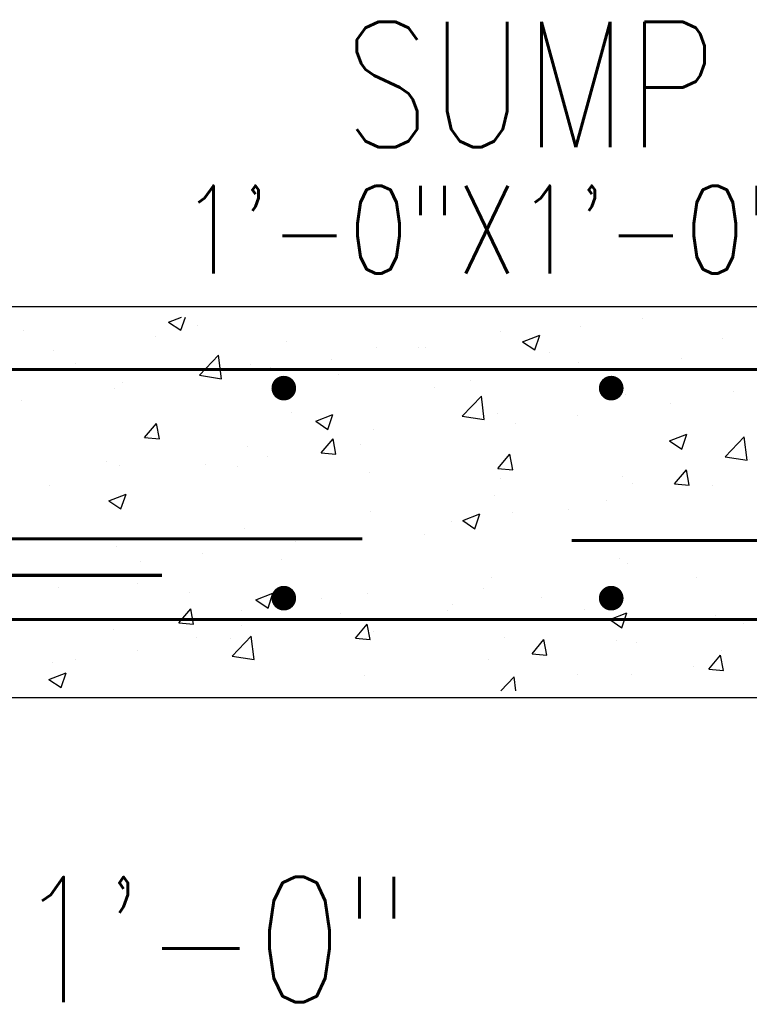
# Model space of a CAD drawing. Extents: x 0 to 7.6, y 0 to 9.85.
# Tile 6 of 39: x 4.32 to 4.91, y 1.93 to 2.71. Entities that reach past the tile are written whole.
import ezdxf

# ---------------------------------------------------------------- set-up
doc = ezdxf.new("R2010")
doc.units = 0
doc.header["$MEASUREMENT"] = 0
doc.layers.get('0').update_dxf_attribs({"color": 2, "linetype": 'CONTINUOUS'})
doc.layers.add('E-DETL', color=2, linetype='CONTINUOUS')
doc.layers.add('E-DETL-TEXT', color=3, linetype='CONTINUOUS')
doc.styles.add('ROMANS', font='ROMANS.SHX', dxfattribs={"width": 0.8})

# ---------------------------------------------------------------- blocks, each defined once
blk = doc.blocks.new('*X24')
at = {"color": 0}
for p, q in [((112.827, 62.821), (113.088, 62.921)), ((112.827, 62.821), (113.076, 62.653)), ((113.076, 62.653), (113.166, 62.921)), ((122.443, 62.891), (122.443, 62.891)), ((109.886, 62.646), (109.886, 62.646)), ((113.408, 62.743), (113.408, 62.743)), ((119.573, 62.631), (119.573, 62.631)), ((120.013, 62.42), (120.363, 62.555)), ((120.262, 62.253), (120.363, 62.555)), ((121.191, 62.726), (121.191, 62.726)), ((112.555, 62.533), (112.555, 62.533)), ((115.224, 62.42), (115.224, 62.42)), ((120.013, 62.42), (120.262, 62.253)), ((124.065, 62.495), (124.065, 62.495)), ((110.492, 62.242), (110.492, 62.242)), ((113.452, 61.74), (113.842, 62.146)), ((113.897, 61.671), (113.842, 62.146)), ((117.047, 62.311), (117.047, 62.311)), ((117.894, 62.308), (117.894, 62.308)), ((118.033, 62.31), (118.033, 62.31)), ((120.563, 62.195), (120.563, 62.195)), ((110.94, 61.974), (110.94, 61.974)), ((114.48, 61.958), (114.48, 61.958)), ((116.139, 62.061), (116.139, 62.061)), ((121.149, 61.994), (121.149, 61.994)), ((123.232, 62.082), (123.232, 62.082)), ((113.61, 61.862), (113.61, 61.862)), ((114.888, 61.896), (114.888, 61.896)), ((116.279, 61.749), (116.279, 61.749)), ((111.883, 61.584), (111.883, 61.584)), ((113.452, 61.74), (113.897, 61.671)), ((118.948, 61.636), (118.948, 61.636)), ((111.73, 61.481), (111.73, 61.481)), ((118.233, 61.494), (118.233, 61.494)), ((121.617, 61.523), (121.617, 61.523)), ((124.286, 61.41), (124.286, 61.41)), ((109.836, 61.231), (109.836, 61.231)), ((118.788, 60.912), (119.178, 61.318)), ((119.233, 60.843), (119.178, 61.318)), ((122.109, 61.341), (122.109, 61.341)), ((123.021, 61.168), (123.021, 61.168)), ((115.317, 60.993), (115.317, 60.993)), ((119.512, 60.966), (119.512, 60.966)), ((112.339, 60.477), (112.58, 60.764)), ((112.638, 60.45), (112.58, 60.764)), ((115.812, 60.808), (116.162, 60.942)), ((115.812, 60.808), (116.061, 60.64)), ((116.061, 60.64), (116.162, 60.942)), ((118.788, 60.912), (119.233, 60.843)), ((119.876, 60.754), (119.876, 60.754)), ((121.127, 60.919), (121.127, 60.919)), ((116.986, 60.646), (116.986, 60.646)), ((112.339, 60.477), (112.638, 60.45)), ((112.401, 60.493), (112.401, 60.493)), ((115.925, 60.163), (116.167, 60.45)), ((116.224, 60.137), (116.167, 60.45)), ((122.997, 60.407), (123.348, 60.542)), ((122.997, 60.407), (123.246, 60.24)), ((123.246, 60.24), (123.348, 60.542)), ((124.125, 60.085), (124.514, 60.491)), ((124.569, 60.016), (124.514, 60.491)), ((114.419, 60.294), (114.419, 60.294)), ((115.925, 60.163), (116.224, 60.137)), ((116.718, 60.338), (116.718, 60.338)), ((111.561, 59.992), (111.561, 59.992)), ((114.824, 60.089), (114.824, 60.089)), ((119.512, 59.849), (119.753, 60.136)), ((119.811, 59.823), (119.753, 60.136)), ((124.125, 60.085), (124.569, 60.016)), ((124.615, 60.029), (124.615, 60.029)), ((111.822, 59.919), (111.822, 59.919)), ((113.572, 59.924), (113.572, 59.924)), ((114.23, 59.879), (114.23, 59.879)), ((116.899, 59.766), (116.899, 59.766)), ((119.512, 59.849), (119.811, 59.823)), ((123.098, 59.535), (123.339, 59.823)), ((123.397, 59.509), (123.339, 59.823)), ((119.568, 59.653), (119.568, 59.653)), ((122.048, 59.677), (122.048, 59.677)), ((110.415, 59.509), (110.415, 59.509)), ((122.237, 59.541), (122.237, 59.541)), ((123.098, 59.535), (123.397, 59.509)), ((123.858, 59.511), (123.858, 59.511)), ((111.611, 59.195), (111.961, 59.33)), ((111.611, 59.195), (111.859, 59.027)), ((111.859, 59.027), (111.961, 59.329)), ((119.451, 59.302), (119.451, 59.302)), ((121.706, 59.196), (121.706, 59.196)), ((116.926, 58.982), (116.926, 58.982)), ((120.943, 59.011), (120.943, 59.011)), ((118.56, 58.782), (118.56, 58.782)), ((118.796, 58.795), (119.146, 58.929)), ((118.796, 58.795), (119.045, 58.627)), ((119.045, 58.627), (119.146, 58.929)), ((119.812, 58.947), (119.812, 58.947)), ((114.358, 58.63), (114.358, 58.63)), ((115.402, 58.366), (115.402, 58.366)), ((118.027, 58.51), (118.027, 58.51)), ((124.554, 58.364), (124.554, 58.364)), ((111.761, 58.255), (111.761, 58.255)), ((112.257, 57.952), (112.257, 57.952)), ((113.509, 58.117), (113.509, 58.117)), ((115.111, 58.01), (115.111, 58.01)), ((121.987, 58.012), (121.987, 58.012)), ((122.141, 57.913), (122.141, 57.913)), ((119.39, 57.637), (119.39, 57.637)), ((123.548, 57.64), (123.548, 57.64)), ((110.587, 57.437), (110.587, 57.437)), ((112.195, 57.509), (112.195, 57.509)), ((119.225, 57.412), (119.225, 57.412)), ((113.256, 57.324), (113.256, 57.324)), ((114.595, 57.182), (114.945, 57.316)), ((114.595, 57.182), (114.844, 57.014)), ((114.844, 57.014), (114.945, 57.316)), ((115.925, 57.211), (115.925, 57.211)), ((116.865, 57.317), (116.865, 57.317)), ((120.39, 57.224), (120.39, 57.224)), ((113.033, 56.716), (113.274, 57.003)), ((113.332, 56.689), (113.274, 57.003)), ((114.298, 56.965), (114.298, 56.965)), ((118.497, 56.975), (118.497, 56.975)), ((118.594, 57.098), (118.594, 57.098)), ((121.263, 56.986), (121.263, 56.986)), ((111.641, 56.765), (111.641, 56.765)), ((116.309, 56.912), (116.309, 56.912)), ((117.245, 56.81), (117.245, 56.81)), ((121.781, 56.782), (122.131, 56.916)), ((121.781, 56.782), (122.03, 56.614)), ((122.03, 56.614), (122.131, 56.916)), ((123.932, 56.873), (123.932, 56.873)), ((111.701, 56.59), (111.701, 56.59)), ((113.033, 56.716), (113.332, 56.69)), ((114.31, 56.652), (114.31, 56.652)), ((116.619, 56.402), (116.86, 56.689)), ((116.918, 56.376), (116.86, 56.689)), ((124.494, 56.7), (124.494, 56.7)), ((113.393, 56.411), (113.393, 56.411)), ((114.087, 56.394), (114.087, 56.394)), ((114.115, 56.042), (114.505, 56.448)), ((114.56, 55.973), (114.505, 56.448)), ((116.619, 56.402), (116.918, 56.376)), ((116.979, 56.54), (116.979, 56.54)), ((119.648, 56.427), (119.648, 56.427)), ((120.206, 56.088), (120.447, 56.375)), ((120.504, 56.062), (120.447, 56.375)), ((121.926, 56.348), (121.926, 56.348)), ((122.318, 56.314), (122.318, 56.314)), ((124.05, 56.163), (124.05, 56.163)), ((110.942, 55.98), (110.942, 55.98)), ((112.193, 56.145), (112.193, 56.145)), ((114.115, 56.042), (114.56, 55.973)), ((119.329, 55.973), (119.329, 55.973)), ((120.206, 56.088), (120.504, 56.062)), ((123.792, 55.774), (124.033, 56.062)), ((124.091, 55.748), (124.033, 56.062)), ((110.477, 55.911), (110.477, 55.911)), ((123.484, 55.833), (123.484, 55.833)), ((123.792, 55.774), (124.091, 55.748)), ((110.394, 55.569), (110.744, 55.704)), ((110.394, 55.569), (110.643, 55.402)), ((110.643, 55.402), (110.744, 55.704)), ((116.804, 55.653), (116.804, 55.653)), ((119.568, 55.336), (119.841, 55.62)), ((119.874, 55.336), (119.841, 55.62)), ((121.134, 55.663), (121.134, 55.663)), ((122.233, 55.668), (122.233, 55.668))]:
    blk.add_line(p, q, dxfattribs=at)

msp = doc.modelspace()

# ---------------------------------------------------------------- linework, layer by layer
at = {"layer": 'E-DETL'}
for p, q in [((3.9586, 2.48565), (5.40235, 2.48565)), ((3.61798, 2.17315), (5.74298, 2.17315))]:
    msp.add_line(p, q, dxfattribs=at)
at = {"layer": 'E-DETL', "const_width": 0.00246}
for points in [[(3.68518, 2.43522), (5.68193, 2.43522)], [(4.03423, 2.30011), (4.59673, 2.30011)], [(5.32673, 2.29873), (4.76423, 2.29873)], [(3.87423, 2.27089), (4.43673, 2.27089)], [(3.68518, 2.23565), (5.68193, 2.23565)]]:
    msp.add_lwpolyline(points, dxfattribs=at)
at = {"layer": 'E-DETL', "const_width": 0.00984}
for points in [[(4.53403, 2.42535, 1), (4.53403, 2.41551, 1)], [(4.53403, 2.41551, -1), (4.53403, 2.42535, -1)], [(4.79573, 2.42535, 1), (4.79573, 2.41551, 1)], [(4.79573, 2.41551, -1), (4.79573, 2.42535, -1)], [(4.53403, 2.25754, 1), (4.53403, 2.24769, 1)], [(4.79573, 2.25754, 1), (4.79573, 2.24769, 1)]]:
    msp.add_lwpolyline(points, format="xyb", close=True, dxfattribs=at)

# ---------------------------------------------------------------- block references
at = {"layer": 'E-DETL', "xscale": 0.03937, "yscale": 0.03937, "zscale": 0.03937}
msp.add_blockref('*X24', (0, 0), dxfattribs=at)

# ---------------------------------------------------------------- texts
at = {"layer": 'E-DETL-TEXT', "style": 'ROMANS', "width": 0.8}
for s, height, p in [('SUMP', 0.1, (4.58221, 2.61304)), ('1\'-0"X1\'-0"X6"', 0.0699999, (4.4514, 2.51209))]:
    msp.add_text(s, height=height, dxfattribs=at).set_placement(p)
msp.add_text('1\'-0"', height=0.1, rotation=0.00006, dxfattribs=at).set_placement((4.32031, 1.92989))

doc.saveas('drawing.dxf')
